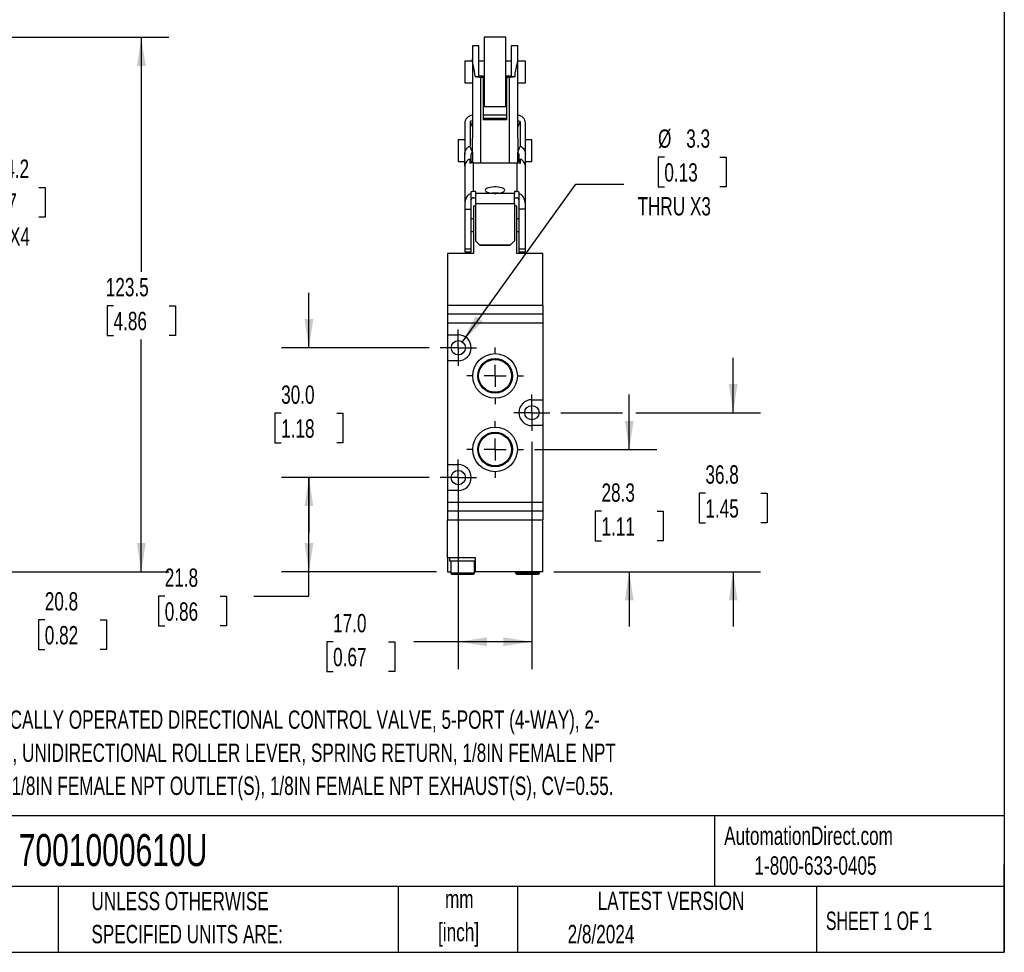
# Model space of a CAD drawing. Header units: millimetres. Extents: x 13 to 546, y 13 to 419.
# Tile 3 of 4: x 319 to 546, y 13 to 228. Entities that reach past the tile are written whole.
import ezdxf

# ---------------------------------------------------------------- set-up
doc = ezdxf.new("R2010")
doc.units = ezdxf.units.MM
doc.header["$LTSCALE"] = 2
doc.linetypes.add('CENTERX2', pattern=[20.32, 12.7, -2.54, 2.54, -2.54])
doc.layers.add('CENTER', color=40, linetype='CENTERX2')
doc.layers.add('DIMENSIONS', color=140, linetype='Continuous', lineweight=25)
doc.layers.add('TEXT', color=140, linetype='Continuous', lineweight=25)
doc.styles.add('SLDTEXTSTYLE0', font='TXT', dxfattribs={"width": 0.7})
doc.styles.add('SLDTEXTSTYLE1', font='TXT', dxfattribs={"width": 0.65})
doc.dimstyles.new('SLDDIMSTYLE0', dxfattribs={"dimtxt": 4.316016, "dimasz": 6.604, "dimexe": 0, "dimexo": 0.0625, "dimgap": 1.079004, "dimtad": 0, "dimtih": 1, "dimtoh": 1, "dimrnd": 1e-09, "dimzin": 12, "dimdsep": 46, "dimtxsty": 'SLDTEXTSTYLE0', "dimsah": 1, "dimcen": 0.09, "dimadec": 0, "dimazin": 3, "dimtfac": 1, "dimtmove": 0, "dimatfit": 0, "dimfxl": 0, "dimfrac": 2, "dimtolj": 1, "dimtzin": 12, "dimarcsym": 0})
doc.dimstyles.new('SLDDIMSTYLE1', dxfattribs={"dimtxt": 4.316016, "dimasz": 6.604, "dimexe": 0, "dimexo": 0.0625, "dimgap": 1.079004, "dimtad": 0, "dimtih": 1, "dimtoh": 1, "dimrnd": 1e-09, "dimzin": 4, "dimdsep": 46, "dimtxsty": 'SLDTEXTSTYLE0', "dimsah": 1, "dimcen": 0.09, "dimadec": 0, "dimazin": 1, "dimtfac": 1, "dimtofl": 0, "dimtmove": 0, "dimatfit": 3, "dimfxl": 0, "dimfrac": 2, "dimtolj": 1, "dimtzin": 12, "dimarcsym": 0})
doc.dimstyles.new('SLDDIMSTYLE3', dxfattribs={"dimtxt": 4.316016, "dimasz": 6.604, "dimexe": 0, "dimexo": 0.0625, "dimgap": 1.079004, "dimtad": 0, "dimtih": 1, "dimtoh": 1, "dimrnd": 1e-09, "dimzin": 12, "dimdsep": 46, "dimtxsty": 'SLDTEXTSTYLE0', "dimsah": 1, "dimcen": 0.09, "dimadec": 0, "dimazin": 3, "dimtfac": 1, "dimtofl": 0, "dimtmove": 0, "dimatfit": 3, "dimfxl": 0, "dimfrac": 2, "dimtolj": 1, "dimtzin": 12, "dimarcsym": 0})
doc.dimstyles.new('SLDDIMSTYLE4', dxfattribs={"dimtxt": 4.316016, "dimasz": 6.604, "dimexe": 0, "dimexo": 0.0625, "dimgap": 1.079004, "dimtad": 0, "dimtih": 1, "dimtoh": 1, "dimrnd": 1e-09, "dimzin": 4, "dimdsep": 46, "dimtxsty": 'SLDTEXTSTYLE0', "dimsah": 1, "dimcen": 0.09, "dimadec": 0, "dimazin": 1, "dimtfac": 1, "dimtmove": 0, "dimatfit": 0, "dimfxl": 0, "dimfrac": 2, "dimtolj": 1, "dimtzin": 12, "dimarcsym": 0})
doc.dimstyles.new('SLDDIMSTYLE5', dxfattribs={"dimtxt": 4.316016, "dimasz": 6.604, "dimexe": 0, "dimexo": 0.0625, "dimgap": 1.079004, "dimtad": 0, "dimtih": 1, "dimtoh": 1, "dimrnd": 1e-09, "dimzin": 12, "dimdsep": 46, "dimtxsty": 'SLDTEXTSTYLE0', "dimsah": 1, "dimcen": 0, "dimadec": 0, "dimazin": 3, "dimtfac": 1, "dimtofl": 0, "dimtmove": 0, "dimatfit": 3, "dimfxl": 0, "dimfrac": 2, "dimtolj": 1, "dimtzin": 12, "dimarcsym": 0})

# ---------------------------------------------------------------- blocks, each defined once
blk = doc.blocks.new('_D_6')
at = {"layer": 'DIMENSIONS'}
for p, q in [((283.35, 121.41), (310.31, 121.41)), ((303.96, 100.66), (303.96, 121.41)), ((284.21, 100.66), (310.31, 100.66)), ((303.96, 89.51), (303.96, 100.66)), ((316.66, 89.51), (303.96, 89.51)), ((324.44, 89.51), (322.99, 89.51)), ((322.99, 89.51), (322.99, 82.65)), ((337.26, 89.51), (338.71, 89.51)), ((338.71, 89.51), (338.71, 82.65)), ((322.99, 82.65), (324.44, 82.65)), ((338.71, 82.65), (337.26, 82.65))]:
    blk.add_line(p, q, dxfattribs=at)
for points in [[(303.96, 121.41), (302.94, 114.81), (304.98, 114.81)], [(303.96, 100.66), (304.98, 107.27), (302.94, 107.27)]]:
    blk.add_solid(points, dxfattribs=at)
at = {"layer": 'DIMENSIONS', "char_height": 4.233, "attachment_point": 1, "style": 'SLDTEXTSTYLE0'}
for s, insert in [('20.8', (324.44, 95.93)), ('0.82', (324.44, 88.1))]:
    blk.add_mtext(s, dxfattribs=dict(at, insert=insert))
blk = doc.blocks.new('_D_8')
at = {"layer": 'DIMENSIONS'}
for p, q in [((310.26, 189.48), (308.81, 189.48)), ((308.81, 189.48), (308.81, 182.62)), ((323.09, 189.48), (324.54, 189.48)), ((324.54, 189.48), (324.54, 182.62)), ((277.04, 155.32), (289.78, 183.21)), ((289.78, 183.21), (300.89, 183.21)), ((308.81, 182.62), (310.26, 182.62)), ((324.54, 182.62), (323.09, 182.62))]:
    blk.add_line(p, q, dxfattribs=at)
blk.add_solid([(277.04, 155.32), (280.71, 160.91), (278.86, 161.75)], dxfattribs=at)
at = {"layer": 'DIMENSIONS', "char_height": 4.233, "attachment_point": 1, "style": 'SLDTEXTSTYLE0'}
for s, insert in [('%%c', (308.8, 195.9)), ('4.2', (315.31, 195.9)), ('0.17', (310.26, 188.07)), ('THRU X4', (304.06, 180.25))]:
    blk.add_mtext(s, dxfattribs=dict(at, insert=insert))
blk = doc.blocks.new('_D_9')
at = {"layer": 'DIMENSIONS'}
for p, q in [((241.98, 224.17), (353.09, 224.17)), ((346.74, 224.17), (346.74, 169.94)), ((340.32, 162.11), (338.87, 162.11)), ((338.87, 162.11), (338.87, 155.26)), ((353.15, 162.11), (354.6, 162.11)), ((354.6, 162.11), (354.6, 155.26)), ((338.87, 155.26), (340.32, 155.26)), ((354.6, 155.26), (353.15, 155.26)), ((346.74, 100.66), (346.74, 154.29)), ((284.21, 100.66), (353.09, 100.66))]:
    blk.add_line(p, q, dxfattribs=at)
for points in [[(346.74, 224.17), (345.72, 217.56), (347.75, 217.56)], [(346.74, 100.66), (347.75, 107.27), (345.72, 107.27)]]:
    blk.add_solid(points, dxfattribs=at)
at = {"layer": 'DIMENSIONS', "char_height": 4.233, "attachment_point": 1, "style": 'SLDTEXTSTYLE0'}
for s, insert in [('123.5', (338.53, 168.54)), ('4.86', (340.32, 160.71))]:
    blk.add_mtext(s, dxfattribs=dict(at, insert=insert))
blk = doc.blocks.new('_D_10')
at = {"layer": 'DIMENSIONS'}
for p, q in [((459.46, 128.91), (459.46, 141.61)), ((437.54, 128.91), (465.81, 128.91)), ((453.05, 114.64), (451.6, 114.64)), ((451.6, 114.64), (451.6, 107.78)), ((465.87, 114.64), (467.32, 114.64)), ((467.32, 114.64), (467.32, 107.78)), ((451.6, 107.78), (453.05, 107.78)), ((467.32, 107.78), (465.87, 107.78)), ((442, 100.66), (465.81, 100.66)), ((459.46, 100.66), (459.46, 87.96))]:
    blk.add_line(p, q, dxfattribs=at)
for points in [[(459.46, 128.91), (460.47, 135.52), (458.44, 135.52)], [(459.46, 100.66), (458.44, 94.06), (460.47, 94.06)]]:
    blk.add_solid(points, dxfattribs=at)
at = {"layer": 'DIMENSIONS', "char_height": 4.233, "attachment_point": 1, "style": 'SLDTEXTSTYLE0'}
for s, insert in [('28.3', (453.05, 121.06)), ('1.11', (453.05, 113.23))]:
    blk.add_mtext(s, dxfattribs=dict(at, insert=insert))
blk = doc.blocks.new('_D_11')
at = {"layer": 'DIMENSIONS'}
for p, q in [((483.46, 137.41), (483.46, 150.11)), ((443.69, 137.41), (457.93, 137.41)), ((460.98, 137.41), (489.81, 137.41)), ((477.05, 118.82), (475.6, 118.82)), ((475.6, 118.82), (475.6, 111.96)), ((489.87, 118.82), (491.32, 118.82)), ((491.32, 118.82), (491.32, 111.96)), ((475.6, 111.96), (477.05, 111.96)), ((491.32, 111.96), (489.87, 111.96)), ((442, 100.66), (489.81, 100.66)), ((483.46, 100.66), (483.46, 87.96))]:
    blk.add_line(p, q, dxfattribs=at)
for points in [[(483.46, 137.41), (484.47, 144.02), (482.44, 144.02)], [(483.46, 100.66), (482.44, 94.06), (484.47, 94.06)]]:
    blk.add_solid(points, dxfattribs=at)
at = {"layer": 'DIMENSIONS', "char_height": 4.233, "attachment_point": 1, "style": 'SLDTEXTSTYLE0'}
for s, insert in [('36.8', (477.05, 125.24)), ('1.45', (477.05, 117.41))]:
    blk.add_mtext(s, dxfattribs=dict(at, insert=insert))
blk = doc.blocks.new('_D_12')
at = {"layer": 'DIMENSIONS'}
for p, q in [((436.96, 130.68), (436.96, 78.12)), ((419.96, 119.87), (419.96, 78.12)), ((391.05, 84.47), (389.6, 84.47)), ((389.6, 84.47), (389.6, 77.61)), ((403.87, 84.47), (405.32, 84.47)), ((405.32, 84.47), (405.32, 77.61)), ((419.96, 84.47), (409.72, 84.47)), ((436.96, 84.47), (419.96, 84.47)), ((389.6, 77.61), (391.05, 77.61)), ((405.32, 77.61), (403.87, 77.61))]:
    blk.add_line(p, q, dxfattribs=at)
for points in [[(419.96, 84.47), (426.56, 83.45), (426.56, 85.48)], [(436.96, 84.47), (430.35, 85.48), (430.35, 83.45)]]:
    blk.add_solid(points, dxfattribs=at)
at = {"layer": 'DIMENSIONS', "char_height": 4.233, "attachment_point": 1, "style": 'SLDTEXTSTYLE0'}
for s, insert in [('17.0', (391.05, 90.89)), ('0.67', (391.05, 83.06))]:
    blk.add_mtext(s, dxfattribs=dict(at, insert=insert))
blk = doc.blocks.new('_D_13')
at = {"layer": 'DIMENSIONS'}
for p, q in [((413.23, 122.41), (379.11, 122.41)), ((385.46, 100.66), (385.46, 122.41)), ((414.92, 100.66), (379.11, 100.66)), ((385.46, 94.98), (385.46, 100.66)), ((352.15, 94.98), (350.7, 94.98)), ((350.7, 94.98), (350.7, 88.12)), ((364.98, 94.98), (366.43, 94.98)), ((366.43, 94.98), (366.43, 88.12)), ((372.76, 94.98), (385.46, 94.98)), ((350.7, 88.12), (352.15, 88.12)), ((366.43, 88.12), (364.98, 88.12))]:
    blk.add_line(p, q, dxfattribs=at)
for points in [[(385.46, 122.41), (384.44, 115.81), (386.47, 115.81)], [(385.46, 100.66), (386.47, 107.27), (384.44, 107.27)]]:
    blk.add_solid(points, dxfattribs=at)
at = {"layer": 'DIMENSIONS', "char_height": 4.233, "attachment_point": 1, "style": 'SLDTEXTSTYLE0'}
for s, insert in [('21.8', (352.15, 101.4)), ('0.86', (352.15, 93.57))]:
    blk.add_mtext(s, dxfattribs=dict(at, insert=insert))
blk = doc.blocks.new('_D_14')
at = {"layer": 'DIMENSIONS'}
for p, q in [((385.46, 152.41), (385.46, 165.11)), ((413.23, 152.41), (379.11, 152.41)), ((379.05, 137.27), (377.6, 137.27)), ((377.6, 137.27), (377.6, 130.41)), ((391.87, 137.27), (393.32, 137.27)), ((393.32, 137.27), (393.32, 130.41)), ((377.6, 130.41), (379.05, 130.41)), ((393.32, 130.41), (391.87, 130.41)), ((413.23, 122.41), (379.11, 122.41)), ((385.46, 122.41), (385.46, 109.71))]:
    blk.add_line(p, q, dxfattribs=at)
for points in [[(385.46, 152.41), (386.47, 159.02), (384.44, 159.02)], [(385.46, 122.41), (384.44, 115.81), (386.47, 115.81)]]:
    blk.add_solid(points, dxfattribs=at)
at = {"layer": 'DIMENSIONS', "char_height": 4.233, "attachment_point": 1, "style": 'SLDTEXTSTYLE0'}
for s, insert in [('30.0', (379.05, 143.7)), ('1.18', (379.05, 135.87))]:
    blk.add_mtext(s, dxfattribs=dict(at, insert=insert))
blk = doc.blocks.new('_D_15')
at = {"layer": 'DIMENSIONS'}
for p, q in [((467.57, 196.45), (466.12, 196.45)), ((466.12, 196.45), (466.12, 189.59)), ((480.4, 196.45), (481.85, 196.45)), ((481.85, 196.45), (481.85, 189.59)), ((420.92, 153.75), (447.09, 190.18)), ((447.09, 190.18), (458.2, 190.18)), ((466.12, 189.59), (467.57, 189.59)), ((481.85, 189.59), (480.4, 189.59))]:
    blk.add_line(p, q, dxfattribs=at)
blk.add_solid([(420.92, 153.75), (425.6, 158.52), (423.95, 159.71)], dxfattribs=at)
at = {"layer": 'DIMENSIONS', "char_height": 4.233, "attachment_point": 1, "style": 'SLDTEXTSTYLE0'}
for s, insert in [('%%c', (466.11, 202.87)), ('3.3', (472.62, 202.87)), ('0.13', (467.57, 195.05)), ('THRU X3', (461.37, 187.22))]:
    blk.add_mtext(s, dxfattribs=dict(at, insert=insert))
blk = doc.blocks.new('SW_CENTERMARKSYMBOL_7')
at = {"layer": 'CENTER', "color": 0}
for p, q in [((0, 5.08), (0, 6.54)), ((0, 0), (0, 2.54)), ((-5.08, 0), (-6.54, 0)), ((0, 0), (-2.54, 0)), ((0, 0), (0, -2.54)), ((0, 0), (2.54, 0)), ((5.08, 0), (6.54, 0)), ((0, -5.08), (0, -6.54))]:
    blk.add_line(p, q, dxfattribs=at)
blk = doc.blocks.new('SW_CENTERMARKSYMBOL_8')
at = {"layer": 'CENTER', "color": 0}
for p, q in [((0, 5.08), (0, 6.54)), ((0, 0), (0, 2.54)), ((-5.08, 0), (-6.54, 0)), ((0, 0), (-2.54, 0)), ((0, 0), (0, -2.54)), ((0, 0), (2.54, 0)), ((5.08, 0), (6.54, 0)), ((0, -5.08), (0, -6.54))]:
    blk.add_line(p, q, dxfattribs=at)
blk = doc.blocks.new('SW_CENTERMARKSYMBOL_9')
at = {"layer": 'CENTER', "color": 0}
for p, q in [((0, 2.54), (0, 4.19)), ((0, 0), (0, 2.54)), ((-2.54, 0), (-4.19, 0)), ((0, 0), (-2.54, 0)), ((0, 0), (0, -2.54)), ((0, 0), (2.54, 0)), ((2.54, 0), (4.19, 0)), ((0, -2.54), (0, -4.19))]:
    blk.add_line(p, q, dxfattribs=at)
blk = doc.blocks.new('SW_CENTERMARKSYMBOL_10')
at = {"layer": 'CENTER', "color": 0}
for p, q in [((0, 2.54), (0, 4.19)), ((0, 0), (0, 2.54)), ((-2.54, 0), (-4.19, 0)), ((0, 0), (-2.54, 0)), ((0, 0), (0, -2.54)), ((0, 0), (2.54, 0)), ((2.54, 0), (4.19, 0)), ((0, -2.54), (0, -4.19))]:
    blk.add_line(p, q, dxfattribs=at)
blk = doc.blocks.new('SW_CENTERMARKSYMBOL_11')
at = {"layer": 'CENTER', "color": 0}
for p, q in [((0, 2.54), (0, 4.19)), ((0, 0), (0, 2.54)), ((-2.54, 0), (-4.19, 0)), ((0, 0), (-2.54, 0)), ((0, 0), (0, -2.54)), ((0, 0), (2.54, 0)), ((2.54, 0), (4.19, 0)), ((0, -2.54), (0, -4.19))]:
    blk.add_line(p, q, dxfattribs=at)

msp = doc.modelspace()

# ---------------------------------------------------------------- linework, layer by layer
for p, q in [((430.959, 224.166), (425.959, 224.166)), ((425.959, 224.166), (425.959, 224.032)), ((425.959, 224.032), (425.959, 208.166)), ((430.959, 224.032), (430.959, 224.166)), ((430.959, 208.166), (430.959, 224.032)), ((424.709, 222.166), (423.209, 222.166)), ((423.209, 222.166), (423.209, 219.196)), ((424.709, 215.073), (424.709, 222.166)), ((433.709, 222.166), (432.209, 222.166)), ((432.209, 222.166), (432.209, 215.073)), ((433.709, 219.196), (433.709, 222.166)), ((423.209, 218.666), (421.459, 218.666)), ((421.459, 218.666), (421.459, 213.666)), ((423.209, 219.196), (423.209, 200.921)), ((425.959, 218.666), (424.709, 218.666)), ((432.209, 218.666), (430.959, 218.666)), ((433.709, 200.921), (433.709, 219.196)), ((435.459, 218.666), (433.709, 218.666)), ((435.459, 218.624), (435.459, 218.666)), ((435.459, 213.666), (435.459, 218.624)), ((423.842, 215.073), (424.709, 215.073)), ((425.209, 215.248), (425.709, 215.248)), ((425.209, 214.975), (425.709, 214.975)), ((425.209, 195.161), (425.209, 214.975)), ((425.709, 215.248), (425.709, 214.975)), ((425.709, 214.975), (425.709, 205.142)), ((431.209, 214.975), (431.209, 215.248)), ((431.209, 215.248), (431.709, 215.248)), ((431.209, 214.975), (431.709, 214.975)), ((431.209, 205.142), (431.209, 214.975)), ((431.709, 214.975), (431.709, 195.161)), ((432.209, 215.073), (433.076, 215.073)), ((421.459, 213.666), (423.209, 213.666)), ((425.709, 213.666), (425.959, 213.666)), ((430.959, 213.666), (431.209, 213.666)), ((433.709, 213.666), (435.459, 213.666)), ((425.959, 208.166), (430.959, 208.166)), ((431.209, 206.171), (425.709, 206.171)), ((431.209, 205.415), (425.709, 205.415)), ((425.709, 205.142), (431.209, 205.142)), ((421.459, 204.286), (421.459, 197.123)), ((422.687, 204.691), (422.687, 199.018)), ((422.687, 204.691), (423.209, 203.384)), ((433.709, 203.384), (434.23, 204.691)), ((434.23, 204.691), (434.23, 199.018)), ((435.459, 197.123), (435.459, 204.286)), ((421.459, 200.475), (419.959, 200.475)), ((419.959, 200.475), (419.959, 195.475)), ((423.217, 197.598), (423.217, 200.838)), ((433.701, 200.838), (433.701, 197.598)), ((436.959, 200.475), (435.459, 200.475)), ((436.959, 200.433), (436.959, 200.475)), ((436.959, 195.475), (436.959, 200.433)), ((421.459, 194.406), (421.459, 197.123)), ((422.687, 195.015), (422.687, 196.017)), ((422.959, 195.364), (422.959, 197.123)), ((423.209, 197.591), (423.209, 195.146)), ((433.709, 195.146), (433.709, 197.591)), ((433.959, 197.123), (433.959, 195.364)), ((434.23, 196.017), (434.23, 195.015)), ((435.459, 194.406), (435.459, 197.123)), ((419.959, 195.475), (421.459, 195.475)), ((421.459, 194.433), (421.459, 185.615)), ((422.959, 195.475), (423.209, 195.475)), ((423.459, 188.488), (423.459, 195.161)), ((423.459, 195.161), (433.459, 195.161)), ((433.459, 195.161), (433.459, 188.488)), ((433.709, 195.475), (433.959, 195.475)), ((435.459, 195.475), (436.959, 195.475)), ((435.459, 185.615), (435.459, 194.433)), ((422.959, 188.086), (422.959, 188.428)), ((422.959, 184.479), (422.959, 188.086)), ((423.959, 188.488), (423.459, 188.488)), ((423.459, 187.074), (423.959, 187.074)), ((423.959, 188.488), (423.959, 188.055)), ((432.959, 188.055), (423.959, 188.055)), ((423.959, 188.055), (423.959, 185.72)), ((433.459, 188.488), (432.959, 188.488)), ((432.959, 188.488), (432.959, 188.055)), ((432.959, 185.72), (432.959, 188.055)), ((432.959, 187.074), (433.459, 187.074)), ((433.959, 188.428), (433.959, 188.086)), ((433.959, 188.086), (433.959, 184.479)), ((421.459, 185.615), (421.459, 184.479)), ((421.459, 184.479), (422.959, 184.479)), ((421.459, 184.479), (421.459, 175.274)), ((422.959, 175.274), (422.959, 184.479)), ((423.459, 185.162), (423.459, 174.162)), ((423.959, 185.162), (423.459, 185.162)), ((423.959, 185.72), (423.959, 177.148)), ((423.959, 185.72), (432.959, 185.72)), ((432.959, 185.72), (432.959, 177.148)), ((433.459, 185.162), (432.959, 185.162)), ((433.459, 174.162), (433.459, 185.162)), ((433.959, 184.479), (433.959, 175.274)), ((435.459, 184.479), (433.959, 184.479)), ((435.459, 184.479), (435.459, 185.615)), ((435.459, 175.274), (435.459, 184.479)), ((423.459, 182.242), (422.959, 182.242)), ((433.959, 182.242), (433.459, 182.242)), ((422.959, 179.242), (423.459, 179.242)), ((433.459, 179.242), (433.959, 179.242)), ((421.459, 175.274), (422.959, 175.274)), ((421.459, 175.274), (421.459, 174.611)), ((422.959, 174.611), (422.959, 175.274)), ((424.959, 176.148), (423.959, 177.148)), ((423.959, 177.148), (423.959, 177.135)), ((423.959, 177.135), (424.959, 176.135)), ((431.959, 176.148), (424.959, 176.148)), ((424.959, 176.135), (424.959, 176.148)), ((424.959, 176.135), (431.959, 176.135)), ((432.959, 177.148), (431.959, 176.148)), ((431.959, 176.135), (432.959, 177.135)), ((431.959, 176.148), (431.959, 176.135)), ((432.959, 177.148), (432.959, 177.135)), ((433.959, 175.274), (433.959, 174.611)), ((433.959, 175.274), (435.459, 175.274)), ((435.459, 174.611), (435.459, 175.274)), ((417.459, 174.162), (417.459, 162.162)), ((423.459, 174.162), (417.459, 174.162)), ((421.459, 174.611), (422.959, 174.611)), ((439.459, 174.162), (433.459, 174.162)), ((433.959, 174.611), (435.459, 174.611)), ((439.459, 162.162), (439.459, 174.162)), ((439.459, 162.162), (417.459, 162.162)), ((417.459, 162.162), (417.459, 160.162)), ((439.459, 162.162), (439.459, 160.162)), ((417.459, 160.162), (417.459, 158.162)), ((439.459, 160.162), (417.459, 160.162)), ((439.459, 160.162), (439.459, 158.162)), ((417.459, 158.162), (439.459, 158.162)), ((417.459, 158.162), (417.459, 155.412)), ((439.459, 158.162), (439.459, 140.412)), ((417.459, 155.412), (419.959, 155.412)), ((417.459, 155.412), (417.459, 149.412)), ((417.459, 149.412), (417.459, 125.412)), ((419.959, 149.412), (417.459, 149.412)), ((436.959, 140.412), (439.459, 140.412)), ((439.459, 140.412), (439.459, 134.412)), ((439.459, 134.412), (436.959, 134.412)), ((439.459, 134.412), (439.459, 116.662)), ((417.459, 125.412), (419.959, 125.412)), ((417.459, 125.412), (417.459, 119.412)), ((417.459, 119.412), (417.459, 116.662)), ((419.959, 119.412), (417.459, 119.412)), ((439.459, 116.662), (417.459, 116.662)), ((417.459, 116.662), (417.459, 114.662)), ((439.459, 116.662), (439.459, 114.662)), ((439.459, 114.662), (417.459, 114.662)), ((417.459, 114.662), (417.459, 112.662)), ((439.459, 114.662), (439.459, 112.662)), ((417.459, 103.862), (417.459, 112.662)), ((417.459, 112.662), (439.459, 112.662)), ((439.459, 100.662), (439.459, 112.662)), ((423.959, 103.862), (417.459, 103.862)), ((417.459, 103.862), (417.459, 100.662)), ((417.959, 103.862), (417.959, 103.062)), ((423.959, 103.062), (417.959, 103.062)), ((418.209, 103.062), (418.209, 100.362)), ((423.709, 100.362), (423.709, 103.062)), ((423.959, 100.662), (423.959, 103.862)), ((417.459, 100.662), (418.209, 100.662)), ((418.209, 100.362), (423.709, 100.362)), ((423.709, 100.662), (423.959, 100.662)), ((439.459, 100.662), (423.959, 100.662)), ((433.209, 100.662), (433.209, 100.362)), ((433.209, 100.362), (438.709, 100.362)), ((438.709, 100.362), (438.709, 100.662))]:
    msp.add_line(p, q)
at = {"flags": 128}
msp.add_lwpolyline([(430.709, 188.822), (430.66, 188.978), (430.514, 189.127), (430.279, 189.263), (429.964, 189.38), (429.584, 189.472), (429.154, 189.536), (428.694, 189.568), (428.224, 189.568), (427.764, 189.536), (427.334, 189.472), (426.953, 189.38), (426.639, 189.263), (426.403, 189.127), (426.258, 188.978), (426.209, 188.822), (426.258, 188.666), (426.403, 188.516), (426.639, 188.38), (426.953, 188.264), (427.334, 188.172), (427.764, 188.108), (428.224, 188.075), (428.694, 188.075), (429.154, 188.108), (429.584, 188.172), (429.964, 188.264), (430.279, 188.38), (430.514, 188.516), (430.66, 188.666), (430.709, 188.822)], dxfattribs=at)
for centre, radius in [((419.959, 152.412), 1.65), ((428.459, 145.912), 5.15), ((428.459, 145.912), 4.002), ((428.459, 145.912), 3.792), ((436.959, 137.412), 1.65), ((428.459, 128.912), 5.15), ((428.459, 128.912), 4.002), ((428.459, 128.912), 3.792), ((419.959, 122.412), 1.65)]:
    msp.add_circle(centre, radius)
for centre, radius, start, end in [((425.135, 223.496), 8.521, 261.27375, 270.49837), ((425.088, 216.003), 0.764, 240.26676, 279.09629), ((431.83, 216.003), 0.764, 260.90371, 299.73324), ((431.783, 223.496), 8.521, 269.50163, 278.72625), ((423.391, 204.232), 1.933, 95.41469, 178.40124), ((423.455, 202.739), 2.098, 96.75037, 111.48273), ((433.526, 204.232), 1.933, 1.59876, 84.58531), ((433.462, 202.739), 2.098, 68.51727, 83.24963), ((423.458, 193.056), 2.105, 89.96371, 111.46069), ((433.46, 193.056), 2.105, 68.53931, 90.03629), ((423.459, 186.373), 2.115, 89.99047, 103.66554), ((423.445, 186.588), 0.486, 88.36039, 178.2607), ((428.459, 181.692), 6.467, 83.2846, 96.7154), ((433.459, 186.373), 2.115, 76.33446, 90.00953), ((433.473, 186.588), 0.486, 1.7393, 91.63961), ((419.959, 152.412), 3, 270, 90), ((436.959, 137.412), 3, 90, 270), ((419.959, 122.412), 3, 270, 90), ((418.509, 100.362), 0.3, 180, 270), ((423.409, 100.362), 0.3, 270, 0), ((433.509, 100.362), 0.3, 180, 270), ((438.409, 100.362), 0.3, 270, 0)]:
    msp.add_arc(centre, radius, start, end)
for centre, major_axis, ratio, start_param, end_param in [((422.629, 197.663), (-1.618, 4.496), 0.1113568, 4.6579249, 4.9780889), ((434.289, 197.663), (1.618, 4.496), 0.1113568, 1.3050964, 1.6252605), ((422.629, 197.663), (-1.618, 4.496), 0.1113568, 1.9053276, 2.1303784), ((434.289, 197.663), (1.618, 4.496), 0.1113568, 4.1528069, 4.3778577), ((423.459, 185.615), (0, 2.553), 0.783489, 0.2526803, 1.5707963), ((433.459, 185.615), (0, 2.553), 0.783489, 4.712389, 6.0305051)]:
    msp.add_ellipse(centre, major_axis=major_axis, ratio=ratio, start_param=start_param, end_param=end_param)
for points, knots in [([(423.842, 215.073), (423.842, 215.432), (423.805, 215.788), (423.687, 216.499), (423.606, 216.854), (423.449, 217.545), (423.371, 217.883), (423.251, 218.552), (423.209, 218.882), (423.209, 219.196)], [0, 0, 0, 0, 0.25, 0.25, 0.5, 0.5, 0.75, 0.75, 1, 1, 1, 1]), ([(433.076, 215.073), (433.076, 215.432), (433.113, 215.788), (433.231, 216.499), (433.311, 216.854), (433.469, 217.545), (433.547, 217.883), (433.667, 218.552), (433.709, 218.882), (433.709, 219.196)], [0, 0, 0, 0, 0.25, 0.25, 0.5, 0.5, 0.75, 0.75, 1, 1, 1, 1]), ([(421.459, 197.123), (421.459, 197.324), (421.483, 197.523), (421.589, 197.914), (421.669, 198.099), (421.83, 198.352), (421.891, 198.433), (422.023, 198.582), (422.095, 198.651), (422.325, 198.84), (422.5, 198.943), (422.687, 199.018)], [0, 0, 0, 0, 0.25, 0.25, 0.5, 0.5, 0.625, 0.625, 0.75, 0.75, 1, 1, 1, 1]), ([(434.23, 199.018), (434.418, 198.943), (434.589, 198.843), (434.898, 198.589), (435.031, 198.44), (435.247, 198.102), (435.328, 197.916), (435.434, 197.527), (435.459, 197.324), (435.459, 197.123)], [0, 0, 0, 0, 0.25, 0.25, 0.5, 0.5, 0.75, 0.75, 1, 1, 1, 1]), ([(422.687, 196.017), (422.5, 195.944), (422.329, 195.847), (422.019, 195.612), (421.887, 195.476), (421.671, 195.185), (421.59, 195.031), (421.484, 194.726), (421.459, 194.574), (421.459, 194.433)], [0, 0, 0, 0, 0.25, 0.25, 0.5, 0.5, 0.75, 0.75, 1, 1, 1, 1]), ([(423.217, 197.598), (423.135, 197.55), (423.069, 197.478), (422.981, 197.312), (422.959, 197.217), (422.959, 197.123)], [0, 0, 0, 0, 0.5, 0.5, 1, 1, 1, 1]), ([(433.959, 197.123), (433.959, 197.218), (433.937, 197.312), (433.849, 197.478), (433.783, 197.55), (433.701, 197.598)], [0, 0, 0, 0, 0.5, 0.5, 1, 1, 1, 1]), ([(435.459, 194.433), (435.459, 194.574), (435.435, 194.722), (435.329, 195.029), (435.248, 195.182), (435.087, 195.401), (435.026, 195.472), (434.894, 195.606), (434.823, 195.669), (434.593, 195.845), (434.418, 195.944), (434.23, 196.017)], [0, 0, 0, 0, 0.25, 0.25, 0.5, 0.5, 0.625, 0.625, 0.75, 0.75, 1, 1, 1, 1]), ([(418.509, 100.062), (418.509, 100.062), (418.767, 100.062), (419.686, 100.062), (420.309, 100.062), (420.959, 100.062)], [0, 0, 0, 0, 0.5, 0.5, 1, 1, 1, 1]), ([(433.509, 100.062), (433.509, 100.062), (433.767, 100.062), (434.686, 100.062), (435.309, 100.062), (435.959, 100.062)], [0, 0, 0, 0, 0.5, 0.5, 1, 1, 1, 1])]:
    msp.add_open_spline(points, degree=3, knots=knots)
for points in [[(420.959, 100.062), (422.311, 100.062), (423.409, 100.062), (423.409, 100.062)], [(435.959, 100.062), (437.311, 100.062), (438.409, 100.062), (438.409, 100.062)]]:
    msp.add_open_spline(points, degree=3)
at = {"layer": 'TEXT'}
for p, q in [((546.1, 419.1), (546.1, 12.7)), ((546.1, 44.252), (12.7, 44.252)), ((479.151, 44.252), (479.151, 27.94)), ((546.1, 12.7), (546.1, 33.02)), ((546.1, 27.94), (12.7, 27.94)), ((327.56, 27.94), (327.56, 12.7)), ((406.049, 27.94), (406.049, 12.7)), ((433.624, 27.94), (433.624, 12.7)), ((502.697, 27.94), (502.697, 12.7)), ((12.7, 12.7), (546.1, 12.7))]:
    msp.add_line(p, q, dxfattribs=at)

# ---------------------------------------------------------------- block references
at = {"layer": 'CENTER'}
for name, p in [('SW_CENTERMARKSYMBOL_9', (419.959, 152.412)), ('SW_CENTERMARKSYMBOL_7', (428.459, 145.912)), ('SW_CENTERMARKSYMBOL_11', (436.959, 137.412)), ('SW_CENTERMARKSYMBOL_8', (428.459, 128.912)), ('SW_CENTERMARKSYMBOL_10', (419.959, 122.412))]:
    msp.add_blockref(name, p, dxfattribs=at)

# ---------------------------------------------------------------- texts
at = {"layer": 'TEXT'}
for s, insert, char_height, attachment_point, style in [('MECHANICALLY OPERATED DIRECTIONAL CONTROL VALVE, 5-PORT (4-WAY), 2-', (298.053, 68.589), 4.23333, 1, 'SLDTEXTSTYLE0'), ('POSITION, UNIDIRECTIONAL ROLLER LEVER, SPRING RETURN, 1/8IN FEMALE NPT', (298.053, 60.945), 4.23333, 1, 'SLDTEXTSTYLE0'), ('INLET(S), 1/8IN FEMALE NPT OUTLET(S), 1/8IN FEMALE NPT EXHAUST(S), CV=0.55.', (298.053, 53.3), 4.23333, 1, 'SLDTEXTSTYLE0'), ('AutomationDirect.com', (481.39, 41.753), 4.23333, 1, 'SLDTEXTSTYLE0'), ('7001000610U', (318.415, 40.037), 7.40833, 1, 'SLDTEXTSTYLE0'), ('1-800-633-0405', (488.383, 34.874), 4.23333, 1, 'SLDTEXTSTYLE0'), ('UNLESS OTHERWISE', (335.216, 26.668), 4.23333, 1, 'SLDTEXTSTYLE0'), ('mm', (420.198, 27.149), 4.2333, 2, 'SLDTEXTSTYLE0'), ('LATEST VERSION', (469.104, 26.728), 4.23333, 2, 'SLDTEXTSTYLE0'), ('SHEET 1 OF 1', (504.883, 22.103), 4.23333, 1, 'SLDTEXTSTYLE1'), ('SPECIFIED UNITS ARE:', (335.216, 19.024), 4.23333, 1, 'SLDTEXTSTYLE0'), ('[inch]', (420.03, 19.505), 4.2333, 2, 'SLDTEXTSTYLE0'), ('2/8/2024', (445.226, 19.027), 4.2333, 1, 'SLDTEXTSTYLE0')]:
    msp.add_mtext(s, dxfattribs=dict(at, insert=insert, char_height=char_height, attachment_point=attachment_point, style=style))

# ---------------------------------------------------------------- dimensions: what is measured, and where the dimension line sits
at = {"layer": 'DIMENSIONS'}
for base, p1, p2, dimstyle, picture, middle in [((346.737, 224.166), (281.672, 100.662), (239.444, 224.166), 'SLDDIMSTYLE3', '_D_9', (346.737, 162.115)), ((385.459, 152.412), (415.769, 122.412), (415.769, 152.412), 'SLDDIMSTYLE4', '_D_14', (385.459, 137.274)), ((483.459, 137.412), (439.459, 100.662), (441.149, 137.412), 'SLDDIMSTYLE0', '_D_11', (483.459, 118.817)), ((459.459, 128.912), (439.459, 100.662), (435.001, 128.912), 'SLDDIMSTYLE0', '_D_10', (459.459, 114.637)), ((303.96, 121.412), (281.672, 100.662), (280.812, 121.412), 'SLDDIMSTYLE3', '_D_6', (303.96, 89.507)), ((385.459, 122.412), (417.459, 100.662), (415.769, 122.412), 'SLDDIMSTYLE3', '_D_13', (385.459, 94.976))]:
    dim = msp.add_linear_dim(base=base, p1=p1, p2=p2, angle=90, dimstyle=dimstyle, dxfattribs=at)
    dim.commit()
    dim.dimension.update_dxf_attribs({"geometry": picture, "text_midpoint": middle, "dimtype": 160})
for p1, p2, text, picture, middle in [((418.996, 151.072), (420.921, 153.752), '<>\\PTHRU X3', '_D_15', (473.984, 192.411)), ((275.3, 151.502), (277.045, 155.322), '<>\\PTHRU X4', '_D_8', (316.674, 185.438))]:
    dim = msp.add_diameter_dim_2p(p1=p1, p2=p2, text=text, dimstyle='SLDDIMSTYLE5', dxfattribs=at)
    dim.commit()
    dim.dimension.update_dxf_attribs({"geometry": picture, "text_midpoint": middle, "dimtype": 163})
dim = msp.add_linear_dim(base=(436.959, 84.466), p1=(419.959, 122.412), p2=(436.959, 133.222), dimstyle='SLDDIMSTYLE1', dxfattribs=at)
dim.commit()
dim.dimension.update_dxf_attribs({"geometry": '_D_12', "text_midpoint": (397.459, 84.466), "dimtype": 160})

doc.saveas('drawing.dxf')
